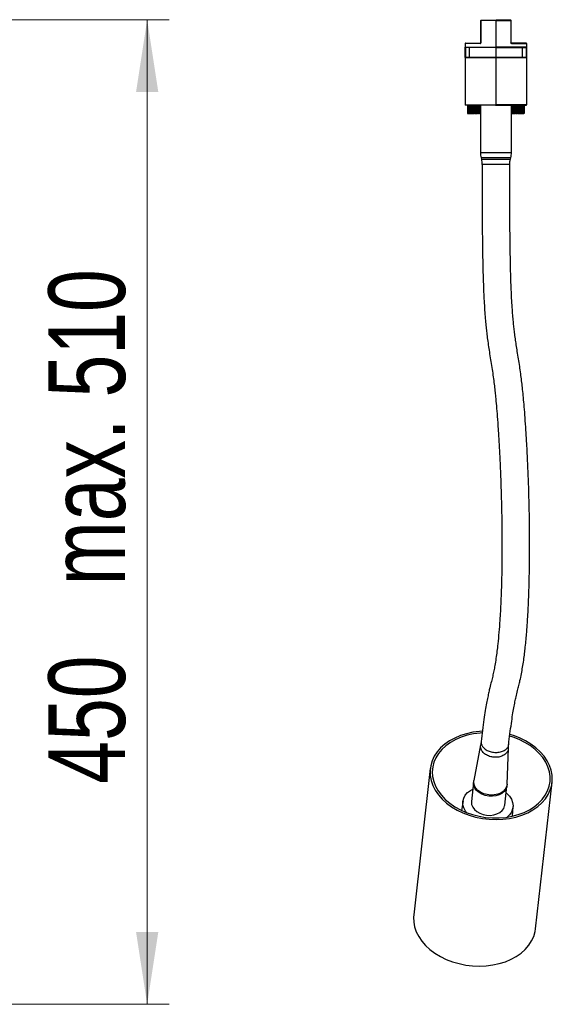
# Model space of a CAD drawing. Header units: millimetres. Extents: x 97.5 to 178.1, y 85.6 to 162.7.
# Tile 3 of 4: x 153.8 to 178.1, y 85.6 to 130.6. Entities that reach past the tile are written whole.
import ezdxf

# ---------------------------------------------------------------- set-up
doc = ezdxf.new("R2010")
doc.units = ezdxf.units.MM
doc.styles.add('SLDTEXTSTYLE0', font='TXT', dxfattribs={"width": 0.75})
doc.dimstyles.new('SLDDIMSTYLE0', dxfattribs={"dimtxt": 3.5, "dimasz": 3.302, "dimexe": 0, "dimexo": 0.0625, "dimgap": 0.875, "dimtad": 1, "dimlfac": 10, "dimrnd": 1e-09, "dimzin": 12, "dimdsep": 46, "dimtxsty": 'SLDTEXTSTYLE0', "dimsah": 1, "dimcen": 0.09, "dimadec": 0, "dimazin": 3, "dimtfac": 1, "dimtofl": 0, "dimtmove": 0, "dimatfit": 3, "dimfxl": 0, "dimfrac": 2, "dimtolj": 1, "dimarcsym": 0})

# ---------------------------------------------------------------- blocks, each defined once
blk = doc.blocks.new('_D')
at = {"color": 7, "linetype": 'Continuous', "lineweight": 18}
for p, q in [((147.15, 130.592), (160.623, 130.592)), ((159.623, 130.592), (159.623, 85.592)), ((149.141, 85.592), (160.623, 85.592))]:
    blk.add_line(p, q, dxfattribs=at)
for points in [[(159.623, 130.592), (159.115, 127.29), (160.131, 127.29)], [(159.623, 85.592), (160.131, 88.894), (159.115, 88.894)]]:
    blk.add_solid(points, dxfattribs=at)
at = {"color": 7, "linetype": 'Continuous', "lineweight": 18, "char_height": 3.5, "attachment_point": 1, "rotation": 90, "style": 'SLDTEXTSTYLE0'}
for s, insert in [('max. 510', (155.111, 104.747)), ('450', (155.111, 95.676))]:
    blk.add_mtext(s, dxfattribs=dict(at, insert=insert))

msp = doc.modelspace()

# ---------------------------------------------------------------- linework, layer by layer
at = {"color": 7, "linetype": 'Continuous', "lineweight": 25}
for p, q in [((174.8644, 129.5278), (174.8644, 130.5528)), ((174.8644, 130.5528), (174.8696, 130.5528)), ((175.5544, 130.5528), (174.8696, 130.5528)), ((174.8696, 130.5528), (174.8696, 129.5278)), ((174.8744, 130.5628), (175.5444, 130.5628)), ((175.5544, 130.5528), (175.5544, 129.3349)), ((175.5544, 130.5528), (176.2393, 130.5528)), ((176.2344, 130.5628), (175.5644, 130.5628)), ((176.2393, 130.5528), (176.2393, 129.5278)), ((176.2444, 130.5528), (176.2393, 130.5528)), ((176.2444, 129.5278), (176.2444, 130.5528)), ((174.8494, 129.5078), (174.1544, 129.5078)), ((174.1544, 129.5078), (174.1544, 129.3349)), ((174.1544, 129.3349), (175.5544, 129.3349)), ((174.1544, 128.8578), (174.1544, 129.3349)), ((174.1644, 129.5178), (174.8544, 129.5178)), ((174.3464, 129.3249), (174.1644, 129.3249)), ((174.1644, 129.3249), (174.1644, 128.8678)), ((175.5544, 129.3258), (174.3464, 129.3258)), ((174.3464, 128.8678), (174.3464, 129.3226)), ((174.8644, 129.5278), (174.8696, 129.5278)), ((176.9544, 129.3349), (175.5544, 129.3349)), ((175.5544, 129.3258), (175.5544, 128.8678)), ((175.5544, 129.3258), (176.7624, 129.3258)), ((176.2444, 129.5278), (176.2393, 129.5278)), ((176.9444, 129.5178), (176.2544, 129.5178)), ((176.2595, 129.5078), (176.9544, 129.5078)), ((176.7624, 129.3249), (176.9444, 129.3249)), ((176.7624, 128.8678), (176.7624, 129.3226)), ((176.9444, 129.3249), (176.9444, 128.8678)), ((176.9544, 129.5078), (176.9544, 129.3349)), ((176.9544, 128.8578), (176.9544, 129.3349)), ((175.5544, 128.8578), (174.1544, 128.8578)), ((174.1544, 128.8578), (174.1544, 126.7028)), ((174.1644, 128.8678), (175.5544, 128.8678)), ((176.9444, 128.8678), (175.5544, 128.8678)), ((175.5544, 128.8578), (175.5544, 126.7028)), ((175.5544, 128.8578), (176.9544, 128.8578)), ((176.9544, 128.8578), (176.9544, 126.7028)), ((174.1544, 126.7028), (175.5544, 126.7028)), ((175.5444, 126.6928), (174.1644, 126.6928)), ((174.257, 126.6928), (174.257, 126.3014)), ((174.2576, 126.6928), (174.2576, 126.3014)), ((174.2602, 126.6928), (174.2602, 126.3014)), ((174.2624, 126.6928), (174.2624, 126.3014)), ((174.2679, 126.6928), (174.2679, 126.3014)), ((174.2716, 126.6928), (174.2716, 126.3014)), ((174.2801, 126.6928), (174.2801, 126.3014)), ((174.2854, 126.6928), (174.2854, 126.3014)), ((174.2968, 126.6928), (174.2968, 126.3014)), ((174.3037, 126.6928), (174.3037, 126.3014)), ((174.3179, 126.6928), (174.3179, 126.3014)), ((174.3263, 126.6928), (174.3263, 126.3014)), ((174.3434, 126.6928), (174.3434, 126.3014)), ((174.3533, 126.6928), (174.3533, 126.3014)), ((174.3731, 126.6928), (174.3731, 126.3014)), ((174.3844, 126.6928), (174.3844, 126.3014)), ((174.4069, 126.6928), (174.4069, 126.3014)), ((174.4197, 126.6928), (174.4197, 126.3014)), ((174.4448, 126.6928), (174.4448, 126.3014)), ((174.459, 126.6928), (174.459, 126.3014)), ((174.4866, 126.6928), (174.4866, 126.3014)), ((174.5021, 126.6928), (174.5021, 126.3014)), ((174.5321, 126.6928), (174.5321, 126.3014)), ((174.5489, 126.6928), (174.5489, 126.3014)), ((174.5813, 126.6928), (174.5813, 126.3014)), ((174.5992, 126.6928), (174.5992, 126.3014)), ((174.6338, 126.6928), (174.6338, 126.3014)), ((174.6529, 126.6928), (174.6529, 126.3014)), ((174.6885, 126.6928), (174.6885, 126.3014)), ((174.6896, 126.6928), (174.6896, 126.3014)), ((174.7098, 126.6928), (174.7098, 126.3014)), ((174.7452, 126.6928), (174.7452, 126.3014)), ((174.7484, 126.6928), (174.7484, 126.3014)), ((174.7696, 126.6928), (174.7696, 126.3014)), ((174.8049, 126.6928), (174.8049, 126.3014)), ((174.81, 126.6928), (174.81, 126.3014)), ((174.8322, 126.6928), (174.8322, 126.3014)), ((174.8471, 126.6928), (174.8471, 124.5156)), ((175.5307, 126.6928), (175.5576, 126.6928)), ((176.9544, 126.7028), (175.5544, 126.7028)), ((175.5576, 126.6955), (175.5576, 126.6928)), ((175.5644, 126.6928), (176.9444, 126.6928)), ((176.2618, 124.5156), (176.2618, 126.6928)), ((176.2819, 126.6928), (176.2819, 126.3014)), ((176.2889, 126.6928), (176.2889, 126.3014)), ((176.3228, 126.6928), (176.3228, 126.3014)), ((176.3443, 126.6928), (176.3443, 126.3014)), ((176.3492, 126.6928), (176.3492, 126.3014)), ((176.3834, 126.6928), (176.3834, 126.3014)), ((176.4039, 126.6928), (176.4039, 126.3014)), ((176.4067, 126.6928), (176.4067, 126.3014)), ((176.4411, 126.6928), (176.4411, 126.3014)), ((176.4605, 126.6928), (176.4605, 126.3014)), ((176.4612, 126.6928), (176.4612, 126.3014)), ((176.4956, 126.6928), (176.4956, 126.3014)), ((176.5139, 126.6928), (176.5139, 126.3014)), ((176.5469, 126.6928), (176.5469, 126.3014)), ((176.564, 126.6928), (176.564, 126.3014)), ((176.5946, 126.6928), (176.5946, 126.3014)), ((176.6105, 126.6928), (176.6105, 126.3014)), ((176.6388, 126.6928), (176.6388, 126.3014)), ((176.6533, 126.6928), (176.6533, 126.3014)), ((176.6791, 126.6928), (176.6791, 126.3014)), ((176.6922, 126.6928), (176.6922, 126.3014)), ((176.7154, 126.6928), (176.7154, 126.3014)), ((176.7272, 126.6928), (176.7272, 126.3014)), ((176.7477, 126.6928), (176.7477, 126.3014)), ((176.758, 126.6928), (176.758, 126.3014)), ((176.7758, 126.6928), (176.7758, 126.3014)), ((176.7846, 126.6928), (176.7846, 126.3014)), ((176.7996, 126.6928), (176.7996, 126.3014)), ((176.8069, 126.6928), (176.8069, 126.3014)), ((176.819, 126.6928), (176.819, 126.3014)), ((176.8248, 126.6928), (176.8248, 126.3014)), ((176.834, 126.6928), (176.834, 126.3014)), ((176.8382, 126.6928), (176.8382, 126.3014)), ((176.8445, 126.6928), (176.8445, 126.3014)), ((176.8471, 126.6928), (176.8471, 126.3014)), ((176.8505, 126.6928), (176.8505, 126.3014)), ((176.8515, 126.6928), (176.8515, 126.3014)), ((176.8519, 126.6928), (176.8519, 126.3014)), ((174.2572, 126.3014), (174.257, 126.3014)), ((174.2572, 126.3014), (174.2573, 126.3014)), ((174.2576, 126.3014), (174.2573, 126.3014)), ((174.2576, 126.3014), (174.2602, 126.3014)), ((174.2611, 126.3014), (174.2602, 126.3014)), ((174.2611, 126.3014), (174.2613, 126.3014)), ((174.2624, 126.3014), (174.2613, 126.3014)), ((174.2624, 126.3014), (174.2679, 126.3014)), ((174.2695, 126.3014), (174.2679, 126.3014)), ((174.2695, 126.3014), (174.2699, 126.3014)), ((174.2716, 126.3014), (174.2699, 126.3014)), ((174.2716, 126.3014), (174.2801, 126.3014)), ((174.2824, 126.3014), (174.2801, 126.3014)), ((174.2824, 126.3014), (174.283, 126.3014)), ((174.2854, 126.3014), (174.283, 126.3014)), ((174.2854, 126.3014), (174.2968, 126.3014)), ((174.2998, 126.3014), (174.2968, 126.3014)), ((174.2998, 126.3014), (174.3005, 126.3014)), ((174.3037, 126.3014), (174.3005, 126.3014)), ((174.3037, 126.3014), (174.3179, 126.3014)), ((174.3216, 126.3014), (174.3179, 126.3014)), ((174.3216, 126.3014), (174.3225, 126.3014)), ((174.3263, 126.3014), (174.3225, 126.3014)), ((174.3263, 126.3014), (174.3434, 126.3014)), ((174.3477, 126.3014), (174.3434, 126.3014)), ((174.3477, 126.3014), (174.3488, 126.3014)), ((174.3533, 126.3014), (174.3488, 126.3014)), ((174.3533, 126.3014), (174.3731, 126.3014)), ((174.3781, 126.3014), (174.3731, 126.3014)), ((174.3781, 126.3014), (174.3793, 126.3014)), ((174.3844, 126.3014), (174.3793, 126.3014)), ((174.3844, 126.3014), (174.4069, 126.3014)), ((174.4126, 126.3014), (174.4069, 126.3014)), ((174.4126, 126.3014), (174.4139, 126.3014)), ((174.4197, 126.3014), (174.4139, 126.3014)), ((174.4197, 126.3014), (174.4448, 126.3014)), ((174.4511, 126.3014), (174.4448, 126.3014)), ((174.4511, 126.3014), (174.4526, 126.3014)), ((174.459, 126.3014), (174.4526, 126.3014)), ((174.459, 126.3014), (174.4866, 126.3014)), ((174.4935, 126.3014), (174.4866, 126.3014)), ((174.4935, 126.3014), (174.4951, 126.3014)), ((174.5021, 126.3014), (174.4951, 126.3014)), ((174.5021, 126.3014), (174.5321, 126.3014)), ((174.5396, 126.3014), (174.5321, 126.3014)), ((174.5396, 126.3014), (174.5414, 126.3014)), ((174.5489, 126.3014), (174.5414, 126.3014)), ((174.5489, 126.3014), (174.5813, 126.3014)), ((174.5892, 126.3014), (174.5813, 126.3014)), ((174.5892, 126.3014), (174.5912, 126.3014)), ((174.5992, 126.3014), (174.5912, 126.3014)), ((174.5992, 126.3014), (174.6338, 126.3014)), ((174.6423, 126.3014), (174.6338, 126.3014)), ((174.6423, 126.3014), (174.6444, 126.3014)), ((174.6529, 126.3014), (174.6444, 126.3014)), ((174.6529, 126.3014), (174.6885, 126.3014)), ((174.6885, 126.3014), (174.6896, 126.3014)), ((174.6986, 126.3014), (174.6896, 126.3014)), ((174.6986, 126.3014), (174.7007, 126.3014)), ((174.7098, 126.3014), (174.7007, 126.3014)), ((174.7098, 126.3014), (174.7452, 126.3014)), ((174.7452, 126.3014), (174.7484, 126.3014)), ((174.7579, 126.3014), (174.7484, 126.3014)), ((174.7579, 126.3014), (174.7601, 126.3014)), ((174.7696, 126.3014), (174.7601, 126.3014)), ((174.7696, 126.3014), (174.8049, 126.3014)), ((174.8049, 126.3014), (174.81, 126.3014)), ((174.8199, 126.3014), (174.81, 126.3014)), ((174.8199, 126.3014), (174.8223, 126.3014)), ((174.8322, 126.3014), (174.8223, 126.3014)), ((174.8322, 126.3014), (174.8471, 126.3014)), ((176.2696, 126.3014), (176.2618, 126.3014)), ((176.2696, 126.3014), (176.2719, 126.3014)), ((176.2819, 126.3014), (176.2719, 126.3014)), ((176.2819, 126.3014), (176.2889, 126.3014)), ((176.2889, 126.3014), (176.3228, 126.3014)), ((176.3324, 126.3014), (176.3228, 126.3014)), ((176.3324, 126.3014), (176.3347, 126.3014)), ((176.3443, 126.3014), (176.3347, 126.3014)), ((176.3443, 126.3014), (176.3492, 126.3014)), ((176.3492, 126.3014), (176.3834, 126.3014)), ((176.3926, 126.3014), (176.3834, 126.3014)), ((176.3926, 126.3014), (176.3948, 126.3014)), ((176.4039, 126.3014), (176.3948, 126.3014)), ((176.4039, 126.3014), (176.4067, 126.3014)), ((176.4067, 126.3014), (176.4411, 126.3014)), ((176.4498, 126.3014), (176.4411, 126.3014)), ((176.4498, 126.3014), (176.4519, 126.3014)), ((176.4605, 126.3014), (176.4519, 126.3014)), ((176.4605, 126.3014), (176.4612, 126.3014)), ((176.4612, 126.3014), (176.4956, 126.3014)), ((176.5038, 126.3014), (176.4956, 126.3014)), ((176.5038, 126.3014), (176.5058, 126.3014)), ((176.5139, 126.3014), (176.5058, 126.3014)), ((176.5139, 126.3014), (176.5469, 126.3014)), ((176.5546, 126.3014), (176.5469, 126.3014)), ((176.5546, 126.3014), (176.5564, 126.3014)), ((176.564, 126.3014), (176.5564, 126.3014)), ((176.564, 126.3014), (176.5946, 126.3014)), ((176.6018, 126.3014), (176.5946, 126.3014)), ((176.6018, 126.3014), (176.6035, 126.3014)), ((176.6105, 126.3014), (176.6035, 126.3014)), ((176.6105, 126.3014), (176.6388, 126.3014)), ((176.6453, 126.3014), (176.6388, 126.3014)), ((176.6453, 126.3014), (176.6469, 126.3014)), ((176.6533, 126.3014), (176.6469, 126.3014)), ((176.6533, 126.3014), (176.6791, 126.3014)), ((176.685, 126.3014), (176.6791, 126.3014)), ((176.685, 126.3014), (176.6864, 126.3014)), ((176.6922, 126.3014), (176.6864, 126.3014)), ((176.6922, 126.3014), (176.7154, 126.3014)), ((176.7207, 126.3014), (176.7154, 126.3014)), ((176.7207, 126.3014), (176.722, 126.3014)), ((176.7272, 126.3014), (176.722, 126.3014)), ((176.7272, 126.3014), (176.7477, 126.3014)), ((176.7524, 126.3014), (176.7477, 126.3014)), ((176.7524, 126.3014), (176.7535, 126.3014)), ((176.758, 126.3014), (176.7535, 126.3014)), ((176.758, 126.3014), (176.7758, 126.3014)), ((176.7798, 126.3014), (176.7758, 126.3014)), ((176.7798, 126.3014), (176.7807, 126.3014)), ((176.7846, 126.3014), (176.7807, 126.3014)), ((176.7846, 126.3014), (176.7996, 126.3014)), ((176.8029, 126.3014), (176.7996, 126.3014)), ((176.8029, 126.3014), (176.8037, 126.3014)), ((176.8069, 126.3014), (176.8037, 126.3014)), ((176.8069, 126.3014), (176.819, 126.3014)), ((176.8217, 126.3014), (176.819, 126.3014)), ((176.8217, 126.3014), (176.8223, 126.3014)), ((176.8248, 126.3014), (176.8223, 126.3014)), ((176.8248, 126.3014), (176.834, 126.3014)), ((176.8359, 126.3014), (176.834, 126.3014)), ((176.8359, 126.3014), (176.8364, 126.3014)), ((176.8382, 126.3014), (176.8364, 126.3014)), ((176.8382, 126.3014), (176.8445, 126.3014)), ((176.8457, 126.3014), (176.8445, 126.3014)), ((176.8457, 126.3014), (176.846, 126.3014)), ((176.8471, 126.3014), (176.846, 126.3014)), ((176.8471, 126.3014), (176.8505, 126.3014)), ((176.851, 126.3014), (176.8505, 126.3014)), ((176.851, 126.3014), (176.8511, 126.3014)), ((176.8515, 126.3014), (176.8511, 126.3014)), ((176.8515, 126.3014), (176.8519, 126.3014)), ((174.8768, 124.2736), (174.8924, 124.211)), ((176.2167, 124.2119), (176.2321, 124.2736)), ((174.8564, 97.4488), (174.5461, 95.8197)), ((176.0621, 95.6476), (176.1248, 97.3024)), ((172.5583, 96.3698), (171.7981, 89.6739)), ((174.5353, 95.7351), (174.4363, 94.8626)), ((174.5413, 95.7043), (174.5461, 95.8197)), ((175.9545, 94.6903), (176.0536, 95.5627)), ((177.3624, 89.0422), (178.1226, 95.7381)), ((174.0514, 94.8878), (173.9793, 94.4527)), ((176.308, 94.1883), (176.3352, 94.6285))]:
    msp.add_line(p, q, dxfattribs=at)
at = {"color": 1, "linetype": 'Continuous', "lineweight": 25}
for p, q in [((174.2572, 126.6928), (174.2572, 126.3014)), ((174.2573, 126.6928), (174.2573, 126.3014)), ((174.2611, 126.6928), (174.2611, 126.3014)), ((174.2613, 126.6928), (174.2613, 126.3014)), ((174.2695, 126.6928), (174.2695, 126.3014)), ((174.2699, 126.6928), (174.2699, 126.3014)), ((174.2824, 126.6928), (174.2824, 126.3014)), ((174.283, 126.6928), (174.283, 126.3014)), ((174.2998, 126.6928), (174.2998, 126.3014)), ((174.3005, 126.6928), (174.3005, 126.3014)), ((174.3216, 126.6928), (174.3216, 126.3014)), ((174.3225, 126.6928), (174.3225, 126.3014)), ((174.3477, 126.6928), (174.3477, 126.3014)), ((174.3488, 126.6928), (174.3488, 126.3014)), ((174.3781, 126.6928), (174.3781, 126.3014)), ((174.3793, 126.6928), (174.3793, 126.3014)), ((174.4126, 126.6928), (174.4126, 126.3014)), ((174.4139, 126.6928), (174.4139, 126.3014)), ((174.4511, 126.6928), (174.4511, 126.3014)), ((174.4526, 126.6928), (174.4526, 126.3014)), ((174.4935, 126.6928), (174.4935, 126.3014)), ((174.4951, 126.6928), (174.4951, 126.3014)), ((174.5396, 126.6928), (174.5396, 126.3014)), ((174.5414, 126.6928), (174.5414, 126.3014)), ((174.5892, 126.6928), (174.5892, 126.3014)), ((174.5912, 126.6928), (174.5912, 126.3014)), ((174.6423, 126.6928), (174.6423, 126.3014)), ((174.6444, 126.6928), (174.6444, 126.3014)), ((174.6986, 126.6928), (174.6986, 126.3014)), ((174.7007, 126.6928), (174.7007, 126.3014)), ((174.7579, 126.6928), (174.7579, 126.3014)), ((174.7601, 126.6928), (174.7601, 126.3014)), ((174.8199, 126.6928), (174.8199, 126.3014)), ((174.8223, 126.6928), (174.8223, 126.3014)), ((176.2696, 126.6928), (176.2696, 126.3014)), ((176.2719, 126.6928), (176.2719, 126.3014)), ((176.3324, 126.6928), (176.3324, 126.3014)), ((176.3347, 126.6928), (176.3347, 126.3014)), ((176.3926, 126.6928), (176.3926, 126.3014)), ((176.3948, 126.6928), (176.3948, 126.3014)), ((176.4498, 126.6928), (176.4498, 126.3014)), ((176.4519, 126.6928), (176.4519, 126.3014)), ((176.5038, 126.6928), (176.5038, 126.3014)), ((176.5058, 126.6928), (176.5058, 126.3014)), ((176.5546, 126.6928), (176.5546, 126.3014)), ((176.5564, 126.6928), (176.5564, 126.3014)), ((176.6018, 126.6928), (176.6018, 126.3014)), ((176.6035, 126.6928), (176.6035, 126.3014)), ((176.6453, 126.6928), (176.6453, 126.3014)), ((176.6469, 126.6928), (176.6469, 126.3014)), ((176.685, 126.6928), (176.685, 126.3014)), ((176.6864, 126.6928), (176.6864, 126.3014)), ((176.7207, 126.6928), (176.7207, 126.3014)), ((176.722, 126.6928), (176.722, 126.3014)), ((176.7524, 126.6928), (176.7524, 126.3014)), ((176.7535, 126.6928), (176.7535, 126.3014)), ((176.7798, 126.6928), (176.7798, 126.3014)), ((176.7807, 126.6928), (176.7807, 126.3014)), ((176.8029, 126.6928), (176.8029, 126.3014)), ((176.8037, 126.6928), (176.8037, 126.3014)), ((176.8217, 126.6928), (176.8217, 126.3014)), ((176.8223, 126.6928), (176.8223, 126.3014)), ((176.8359, 126.6928), (176.8359, 126.3014)), ((176.8364, 126.6928), (176.8364, 126.3014)), ((176.8457, 126.6928), (176.8457, 126.3014)), ((176.846, 126.6928), (176.846, 126.3014)), ((176.851, 126.6928), (176.851, 126.3014)), ((176.8511, 126.6928), (176.8511, 126.3014)), ((174.8471, 124.5156), (176.2618, 124.5156)), ((176.2321, 124.2736), (174.8768, 124.2736))]:
    msp.add_line(p, q, dxfattribs=at)
at = {"color": 7, "linetype": 'Continuous', "lineweight": 25, "flags": 128}
for points in [[(174.8744, 130.5628), (174.8735, 130.5626), (174.8726, 130.562), (174.8717, 130.5611), (174.871, 130.5598), (174.8704, 130.5583), (174.8699, 130.5566), (174.8697, 130.5547), (174.8696, 130.5528)], [(176.2344, 130.5628), (176.2354, 130.5626), (176.2363, 130.562), (176.2372, 130.5611), (176.2379, 130.5598), (176.2385, 130.5583), (176.239, 130.5566), (176.2392, 130.5547), (176.2393, 130.5528)], [(174.8544, 129.5178), (174.8535, 129.5176), (174.8525, 129.517), (174.8517, 129.5161), (174.8509, 129.5148), (174.8503, 129.5133), (174.8498, 129.5116), (174.8495, 129.5097), (174.8494, 129.5078)], [(176.2544, 129.5178), (176.2554, 129.5176), (176.2564, 129.517), (176.2572, 129.5161), (176.258, 129.5148), (176.2586, 129.5133), (176.2591, 129.5116), (176.2594, 129.5097), (176.2595, 129.5078)], [(174.935, 98.0691), (174.811, 98.0607), (174.5075, 98.0221), (174.2144, 97.9588), (173.9355, 97.8715), (173.6743, 97.7613), (173.434, 97.6297), (173.2177, 97.4783), (173.0281, 97.3089), (172.8676, 97.1238), (172.7382, 96.9252), (172.6415, 96.7157), (172.5787, 96.4978), (172.5507, 96.2743), (172.5577, 96.0481), (172.5998, 95.822), (172.6763, 95.5987), (172.7863, 95.3812), (172.9284, 95.1722), (173.1009, 94.9742), (173.3015, 94.7899), (173.5278, 94.6214), (173.7769, 94.4709), (174.0456, 94.3403), (174.3306, 94.2313), (174.6283, 94.1452), (174.935, 94.0832), (175.2468, 94.0458), (175.5597, 94.0338), (175.8699, 94.0471), (176.1734, 94.0857), (176.4665, 94.1491), (176.7454, 94.2364), (177.0066, 94.3465), (177.2469, 94.4781), (177.4632, 94.6296), (177.6528, 94.7989), (177.8133, 94.9841), (177.9427, 95.1826), (178.0394, 95.3922), (178.1022, 95.6101), (178.1302, 95.8335), (178.1232, 96.0597), (178.0811, 96.2859), (178.0046, 96.5091), (177.8946, 96.7266), (177.7525, 96.9357), (177.58, 97.1336), (177.3794, 97.318), (177.1531, 97.4865), (176.904, 97.6369), (176.6353, 97.7675), (176.3503, 97.8765), (176.1955, 97.9246)], [(174.9264, 97.9959), (174.8299, 97.989), (174.532, 97.9509), (174.2446, 97.8881), (173.9715, 97.8013), (173.7162, 97.6918), (173.4822, 97.5609), (173.2723, 97.4104), (173.0894, 97.2422), (172.9359, 97.0585), (172.8137, 96.8617), (172.7244, 96.6543), (172.6692, 96.4392), (172.6489, 96.219), (172.6637, 95.9967), (172.7133, 95.7751), (172.7972, 95.5571), (172.9143, 95.3457), (173.063, 95.1434), (173.2413, 94.9531), (173.4471, 94.777), (173.6775, 94.6177), (173.9296, 94.477), (174.2001, 94.3569), (174.4854, 94.259), (174.782, 94.1844), (175.0857, 94.1342), (175.3928, 94.109), (175.6993, 94.1092), (176.001, 94.1347), (176.2942, 94.1853), (176.5749, 94.2602), (176.8395, 94.3585), (177.0845, 94.4789), (177.3069, 94.6199), (177.5036, 94.7795), (177.6721, 94.9557), (177.8102, 95.1463), (177.9161, 95.3487), (177.9884, 95.5603), (178.0262, 95.7783), (178.029, 95.9999), (177.9967, 96.2222), (177.9298, 96.4424), (177.8292, 96.6574), (177.6961, 96.8646), (177.5323, 97.0612), (177.34, 97.2447), (177.1215, 97.4127), (176.8799, 97.563), (176.6181, 97.6936), (176.3398, 97.8028), (176.1874, 97.8513)], [(174.209, 94.3534), (174.1574, 94.425), (174.085, 94.5678), (174.0482, 94.7157), (174.048, 94.864), (174.0845, 95.008), (174.1566, 95.1429), (174.2619, 95.2646), (174.397, 95.3689), (174.5003, 95.4267)], [(176.0557, 95.5905), (176.0486, 95.5304), (176.0079, 95.4175), (175.9339, 95.3153), (175.8301, 95.2288), (175.7011, 95.1619), (175.5532, 95.1178), (175.3931, 95.0985), (175.2285, 95.105), (175.0669, 95.1369), (174.916, 95.1927), (174.7827, 95.2699), (174.6734, 95.3647), (174.5932, 95.4729), (174.5457, 95.5893), (174.5332, 95.7085), (174.5395, 95.7627)], [(176.0621, 95.6476), (176.062, 95.6447), (176.0389, 95.5283), (175.9812, 95.4201), (175.8918, 95.3252), (175.7747, 95.2481), (175.6354, 95.1923), (175.4805, 95.1604), (175.3172, 95.1539), (175.1531, 95.1732), (174.996, 95.2173), (174.853, 95.2842), (174.731, 95.3707), (174.6357, 95.4729), (174.5715, 95.5858), (174.5413, 95.7043)], [(176.0186, 95.2543), (176.0527, 95.2256), (176.1736, 95.099), (176.2629, 94.9605), (176.3178, 94.8146), (176.3363, 94.6658), (176.3181, 94.5191), (176.2636, 94.3791), (176.1745, 94.2503), (176.0618, 94.1431)], [(174.4363, 94.8626), (174.4342, 94.836), (174.4466, 94.7169), (174.4941, 94.6004), (174.5744, 94.4923), (174.6837, 94.3974), (174.8169, 94.3202), (174.9679, 94.2644), (175.1294, 94.2325), (175.2941, 94.226), (175.4541, 94.2453), (175.6021, 94.2894), (175.731, 94.3563), (175.8349, 94.4429), (175.9089, 94.545), (175.9495, 94.658), (175.9545, 94.6903)], [(171.7981, 89.6739), (171.7905, 89.5785), (171.7975, 89.3523), (171.8396, 89.1261), (171.9161, 88.9029), (172.0261, 88.6854), (172.1682, 88.4763), (172.3407, 88.2784), (172.5413, 88.094), (172.7676, 87.9255), (173.0167, 87.775), (173.2854, 87.6445), (173.5704, 87.5355), (173.8681, 87.4494), (174.1748, 87.3873), (174.4865, 87.35), (174.7995, 87.3379), (175.1097, 87.3513), (175.4132, 87.3899), (175.7063, 87.4532), (175.9851, 87.5405), (176.2464, 87.6507), (176.4866, 87.7823), (176.7029, 87.9337), (176.8925, 88.1031), (177.0531, 88.2882), (177.1825, 88.4868), (177.2792, 88.6963), (177.342, 88.9142), (177.3624, 89.0422)]]:
    msp.add_lwpolyline(points, dxfattribs=at)
at = {"color": 7, "linetype": 'Continuous', "lineweight": 25}
for centre, radius, start, end in [((174.8744, 130.5528), 0.01, 90, 180), ((176.2344, 130.5528), 0.01, 0, 90), ((174.1644, 129.5078), 0.01, 90, 180), ((174.1644, 129.3349), 0.01, 180, 270), ((176.9444, 129.5078), 0.01, 0, 90), ((176.9444, 129.3349), 0.01, 270, 0), ((174.1644, 128.8578), 0.01, 90, 180), ((176.9444, 128.8578), 0.01, 0, 90), ((174.1644, 126.7028), 0.01, 180, 270), ((176.9444, 126.7028), 0.01, 270, 0), ((175.8471, 124.5156), 1, 180, 194), ((175.2618, 124.5156), 1, 346, 360)]:
    msp.add_arc(centre, radius, start, end, dxfattribs=at)
for points, knots in [([(175.5444, 130.5628), (175.5445, 130.5628), (175.5456, 130.5628), (175.548, 130.5624), (175.551, 130.5606), (175.5531, 130.5581), (175.5542, 130.5554), (175.5544, 130.5537), (175.5544, 130.5528)], [0, 0, 0, 0, 0.0105041, 0.2523658, 0.5247739, 0.7209132, 0.8601303, 1, 1, 1, 1]), ([(175.5644, 130.5628), (175.5644, 130.5628), (175.5633, 130.5628), (175.5609, 130.5624), (175.5579, 130.5606), (175.5558, 130.5581), (175.5547, 130.5554), (175.5545, 130.5537), (175.5544, 130.5528)], [0, 0, 0, 0, 0.0105041, 0.2523658, 0.5247739, 0.7209132, 0.8601303, 1, 1, 1, 1]), ([(174.3464, 129.3249), (174.3464, 129.3251), (174.3464, 129.3252), (174.3464, 129.3258), (174.3464, 129.3258)], [0, 0, 0, 0, 0.9910685, 1, 1, 1, 1]), ([(174.8494, 129.5078), (174.8518, 129.508), (174.8562, 129.5084), (174.8619, 129.5117), (174.8662, 129.5162), (174.869, 129.5217), (174.8694, 129.5257), (174.8696, 129.5278)], [0, 0, 0, 0, 0.2389343, 0.4513426, 0.6403773, 0.8201532, 1, 1, 1, 1]), ([(174.8544, 129.5178), (174.8556, 129.5179), (174.8577, 129.5181), (174.8606, 129.5197), (174.8627, 129.5219), (174.8637, 129.5239), (174.8643, 129.5259), (174.8644, 129.5269), (174.8644, 129.5278)], [0, 0, 0, 0, 0.2653025, 0.4918652, 0.680267, 0.8451713, 0.8710712, 1, 1, 1, 1]), ([(175.5544, 129.3349), (175.5544, 129.3338), (175.5544, 129.3316), (175.5544, 129.3286), (175.5544, 129.3267), (175.5544, 129.326), (175.5544, 129.3258)], [0, 0, 0, 0, 0.2907951, 0.5815903, 0.8723855, 1, 1, 1, 1]), ([(175.5544, 129.3349), (175.5544, 129.3338), (175.5544, 129.3316), (175.5544, 129.3286), (175.5544, 129.3267), (175.5544, 129.326), (175.5544, 129.3258)], [0, 0, 0, 0, 0.2907951, 0.5815903, 0.8723855, 1, 1, 1, 1]), ([(176.2595, 129.5078), (176.2571, 129.508), (176.2527, 129.5084), (176.247, 129.5117), (176.2427, 129.5162), (176.2399, 129.5217), (176.2395, 129.5257), (176.2393, 129.5278)], [0, 0, 0, 0, 0.2389343, 0.4513426, 0.6403773, 0.8201532, 1, 1, 1, 1]), ([(176.2544, 129.5178), (176.2533, 129.5179), (176.2512, 129.5181), (176.2483, 129.5197), (176.2462, 129.5219), (176.2452, 129.5239), (176.2446, 129.5259), (176.2445, 129.5269), (176.2444, 129.5278)], [0, 0, 0, 0, 0.2653025, 0.4918652, 0.680267, 0.8451713, 0.8710712, 1, 1, 1, 1]), ([(176.7624, 129.3249), (176.7624, 129.3251), (176.7624, 129.3252), (176.7624, 129.3258), (176.7624, 129.3258)], [0, 0, 0, 0, 0.9910685, 1, 1, 1, 1]), ([(175.5544, 128.8678), (175.5544, 128.8677), (175.5544, 128.8674), (175.5544, 128.8657), (175.5544, 128.8632), (175.5544, 128.8604), (175.5544, 128.8585), (175.5544, 128.8578)], [0, 0, 0, 0, 0.21469416, 0.42938832, 0.64408238, 0.8587762, 1, 1, 1, 1]), ([(175.5544, 128.8678), (175.5544, 128.8677), (175.5544, 128.8674), (175.5544, 128.8657), (175.5544, 128.8632), (175.5544, 128.8604), (175.5544, 128.8585), (175.5544, 128.8578)], [0, 0, 0, 0, 0.21469416, 0.42938832, 0.64408238, 0.8587762, 1, 1, 1, 1]), ([(175.5544, 126.7028), (175.5544, 126.7019), (175.5542, 126.7001), (175.5531, 126.6975), (175.551, 126.6949), (175.548, 126.6932), (175.5456, 126.6928), (175.5445, 126.6928), (175.5444, 126.6928)], [0, 0, 0, 0, 0.1398697, 0.2790868, 0.4752261, 0.7476342, 0.9894959, 1, 1, 1, 1]), ([(175.5544, 126.7028), (175.5545, 126.7019), (175.5547, 126.7001), (175.5558, 126.6975), (175.5579, 126.6949), (175.5609, 126.6932), (175.5633, 126.6928), (175.5644, 126.6928), (175.5644, 126.6928)], [0, 0, 0, 0, 0.1398697, 0.2790868, 0.4752261, 0.7476342, 0.9894959, 1, 1, 1, 1]), ([(174.8894, 124.2105), (174.899, 124.1736), (174.9195, 124.0947), (174.9187, 124.0132), (174.9183, 123.9698)], [0, 0, 0, 0, 0.467939, 1, 1, 1, 1]), ([(176.1878, 123.97), (176.1876, 123.9734), (176.1827, 124.0356), (176.1925, 124.1181), (176.2144, 124.1929), (176.2197, 124.211)], [0, 0, 0, 0, 0.0420552, 0.7669441, 1, 1, 1, 1]), ([(174.922, 123.9701), (174.9221, 123.682), (174.9223, 123.1052), (174.9243, 122.2754), (174.9279, 121.5113), (174.933, 120.8403), (174.9396, 120.2503), (174.9486, 119.6603), (174.961, 119.0802), (174.978, 118.519), (174.997, 118.0493), (175.0193, 117.6177), (175.0452, 117.2201), (175.0747, 116.8548), (175.1045, 116.5449), (175.1365, 116.2542), (175.1739, 115.9537), (175.2182, 115.6374), (175.2702, 115.3031), (175.3258, 114.969), (175.3814, 114.6226), (175.4313, 114.2797), (175.4736, 113.9503), (175.508, 113.6448), (175.5413, 113.3183), (175.5769, 112.9315), (175.6172, 112.4379), (175.6587, 111.8559), (175.6999, 111.1862), (175.7414, 110.3835), (175.7792, 109.4647), (175.8092, 108.449), (175.8273, 107.4176), (175.8316, 106.5), (175.8261, 105.7226), (175.8154, 105.0995), (175.7998, 104.5301), (175.7802, 104.0167), (175.7577, 103.5584), (175.7289, 103.0806), (175.6909, 102.574), (175.6461, 102.1051), (175.6008, 101.7145), (175.5563, 101.3859), (175.5088, 101.0899), (175.4582, 100.8204), (175.4048, 100.5761), (175.3426, 100.33), (175.2832, 100.0953), (175.2281, 99.8588), (175.1788, 99.6273), (175.1254, 99.3483), (175.0676, 99.0092), (175.0051, 98.595), (174.9411, 98.1222), (174.8997, 97.7688), (174.8794, 97.5953)], [0, 0, 0, 0, 0.0256729, 0.0513839, 0.0739542, 0.0938013, 0.1112993, 0.1267818, 0.1468601, 0.1639019, 0.1785749, 0.1913806, 0.2062931, 0.2196037, 0.2315836, 0.2426946, 0.2557912, 0.2718368, 0.2884189, 0.3076495, 0.3263811, 0.3435298, 0.358793, 0.3719365, 0.3828898, 0.3989466, 0.4172957, 0.4379982, 0.461066, 0.4858812, 0.5172084, 0.5485041, 0.5795214, 0.6101138, 0.6301096, 0.6488493, 0.6662515, 0.6823898, 0.697325, 0.7110967, 0.7311734, 0.752357, 0.7672567, 0.7829586, 0.8004567, 0.8151239, 0.8313035, 0.8494556, 0.8703314, 0.8838094, 0.8986582, 0.9151218, 0.9334982, 0.9541448, 0.9774854, 1, 1, 1, 1]), ([(176.1378, 97.4641), (176.1569, 97.6274), (176.1962, 97.9633), (176.2571, 98.4146), (176.3168, 98.8133), (176.3722, 99.1407), (176.4234, 99.411), (176.4786, 99.6726), (176.5371, 99.92), (176.5982, 100.1595), (176.6586, 100.4011), (176.7173, 100.6741), (176.7734, 100.9863), (176.8212, 101.299), (176.8618, 101.6067), (176.8985, 101.9255), (176.9311, 102.2509), (176.9593, 102.5768), (176.9815, 102.87), (177.0003, 103.1473), (177.017, 103.4267), (177.0335, 103.7413), (177.0497, 104.1042), (177.0654, 104.5329), (177.0791, 105.0295), (177.0895, 105.5947), (177.0952, 106.2139), (177.0954, 106.8649), (177.089, 107.6359), (177.0729, 108.5153), (177.0441, 109.4877), (177.0058, 110.4313), (176.963, 111.2599), (176.9197, 111.9577), (176.8798, 112.5175), (176.8409, 112.9983), (176.803, 113.4159), (176.7666, 113.7744), (176.7289, 114.1058), (176.6877, 114.4269), (176.6398, 114.7586), (176.5867, 115.0927), (176.5333, 115.414), (176.4851, 115.719), (176.4434, 116.0069), (176.4083, 116.2747), (176.3779, 116.5347), (176.3507, 116.7977), (176.3239, 117.0962), (176.2972, 117.4521), (176.274, 117.8408), (176.254, 118.2635), (176.237, 118.7238), (176.2219, 119.2726), (176.2109, 119.8383), (176.2028, 120.412), (176.1969, 120.9833), (176.1924, 121.6302), (176.1892, 122.3629), (176.1874, 123.1523), (176.1872, 123.6988), (176.1871, 123.9699)], [0, 0, 0, 0, 0.0212661, 0.0437557, 0.0636715, 0.0814218, 0.0973588, 0.1117803, 0.1319663, 0.149787, 0.1658353, 0.1856058, 0.2032777, 0.219111, 0.2333192, 0.2460738, 0.2601728, 0.2724049, 0.2829086, 0.2917795, 0.3012644, 0.3110862, 0.3226717, 0.3360183, 0.3511443, 0.3680881, 0.3868497, 0.4062583, 0.4258261, 0.4554429, 0.4852792, 0.5151412, 0.5446629, 0.5665154, 0.5862477, 0.6038748, 0.6194497, 0.6342227, 0.6470288, 0.6617309, 0.6780651, 0.6957165, 0.7139592, 0.7299354, 0.7434346, 0.7565778, 0.7673626, 0.7777692, 0.7892566, 0.8019577, 0.816287, 0.8286834, 0.8429093, 0.859454, 0.8789379, 0.8939286, 0.9108175, 0.9298937, 0.9514788, 0.9759289, 1, 1, 1, 1]), ([(174.8774, 97.5939), (174.8743, 97.5476), (174.8709, 97.4965), (174.8588, 97.4486), (174.8577, 97.4441)], [0, 0, 0, 0, 0.9062893, 1, 1, 1, 1]), ([(176.1248, 97.3142), (176.1245, 97.3267), (176.1235, 97.3798), (176.1321, 97.4317), (176.1387, 97.4714)], [0, 0, 0, 0, 0.23490141, 1, 1, 1, 1])]:
    msp.add_open_spline(points, degree=3, knots=knots, dxfattribs=at)
at = {"color": 1, "linetype": 'Continuous', "lineweight": 25}
for points, knots in [([(174.8959, 124.2119), (174.8953, 124.2119), (174.8929, 124.2119), (174.9474, 124.212), (175.076, 124.2121), (175.2612, 124.2122), (175.4789, 124.2123), (175.7051, 124.2123), (175.9147, 124.2122), (176.0822, 124.2122), (176.1954, 124.2121), (176.2094, 124.212), (176.2164, 124.2119)], [0, 0, 0, 0, 0.0348524, 0.1421843, 0.2495189, 0.3568556, 0.4641937, 0.5715323, 0.6788705, 0.7862075, 0.8935425, 1, 1, 1, 1]), ([(176.1869, 123.9699), (176.1869, 123.9699), (176.191, 123.9698), (176.1619, 123.9695), (176.0599, 123.9692), (175.8982, 123.969), (175.6984, 123.9689), (175.4822, 123.9689), (175.2744, 123.969), (175.0974, 123.9693), (174.9747, 123.9696), (174.9229, 123.9699), (174.925, 123.9701), (174.9254, 123.9701)], [0, 0, 0, 0, 0.000981, 0.1084343, 0.2158867, 0.3233389, 0.4307908, 0.5382427, 0.6456949, 0.7531476, 0.8606006, 0.9680538, 1, 1, 1, 1]), ([(176.1212, 97.3143), (176.1211, 97.2902), (176.1207, 97.2135), (176.058, 97.0922), (175.9253, 96.9727), (175.741, 96.8959), (175.5286, 96.8704), (175.3115, 96.8994), (175.1145, 96.9795), (174.9589, 97.1012), (174.8777, 97.232), (174.8441, 97.3495), (174.8576, 97.4123), (174.8642, 97.443)], [0, 0, 0, 0, 0.0474865, 0.1507585, 0.254055, 0.3573653, 0.4606792, 0.5639904, 0.6672946, 0.7705851, 0.8738535, 0.9384751, 1, 1, 1, 1]), ([(174.8877, 97.5942), (174.8834, 97.5734), (174.8729, 97.5223), (174.9064, 97.4215), (174.9872, 97.3018), (175.1426, 97.1923), (175.3381, 97.1215), (175.5533, 97.0961), (175.7628, 97.1184), (175.9445, 97.1863), (176.0733, 97.2938), (176.1321, 97.3937), (176.1333, 97.4534), (176.1335, 97.4645)], [0, 0, 0, 0, 0.0467031, 0.1141098, 0.2218369, 0.3295495, 0.4371733, 0.5446967, 0.6522185, 0.7598405, 0.8675544, 0.9752846, 1, 1, 1, 1])]:
    msp.add_open_spline(points, degree=3, knots=knots, dxfattribs=at)

# ---------------------------------------------------------------- dimensions: what is measured, and where the dimension line sits
at = {"color": 7, "linetype": 'Continuous', "lineweight": 18}
dim = msp.add_linear_dim(base=(159.6227, 85.5917), p1=(146.1502, 130.5917), p2=(148.141, 85.5917), angle=90, text='<> max.  510', dimstyle='SLDDIMSTYLE0', dxfattribs=at)
dim.commit()
dim.dimension.update_dxf_attribs({"geometry": '_D', "text_midpoint": (159.6227, 110.2766), "dimtype": 160})

doc.saveas('drawing.dxf')
